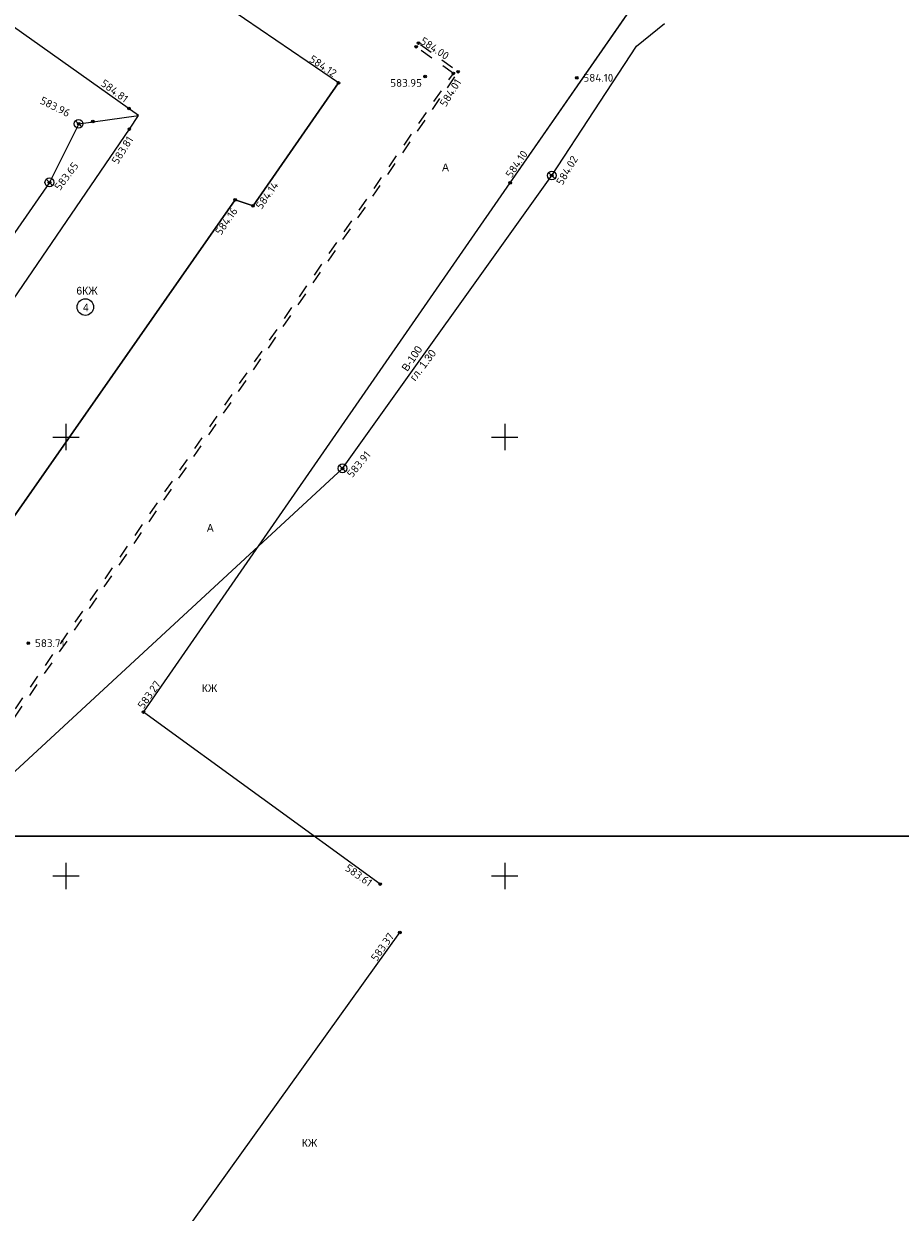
# Model space of a CAD drawing. Header units: metres. Extents: x 548732 to 549770, y 4592490 to 4594056.
# Tile 43 of 61: x 549396 to 549495, y 4593332 to 4593468. Entities that reach past the tile are written whole.
import ezdxf

# ---------------------------------------------------------------- set-up
doc = ezdxf.new("R2010")
doc.units = ezdxf.units.M
doc.header["$PDMODE"] = 32
doc.header["$PDSIZE"] = 0.3
doc.linetypes.add('Д_ТРОТ_ТРУБА', pattern=[3, 1.5, -1.5])
doc.linetypes.add('ДОРОГИ_СТРОЯЩ', pattern=[9, 8, -1])
for name, color, linetype in [('(001) Сетка', 92, 'Continuous'), ('(002) Рамка', 7, 'Continuous'), ('(003) Пункты', 7, 'Continuous'), ('(007) Здания', 7, 'Continuous'), ('(011) Колодцы', 7, 'Continuous'), ('(014) Водопровод', 5, 'ИК_Водопровод -------в--------'), ('(017) Канализация', 32, 'KANALIS_K_1'), ('(025) Дорога', 7, 'Continuous')]:
    doc.layers.add(name, color=color, linetype=linetype)
doc.styles.add('BM-431', font='bm431.ttf')
doc.styles.add('D-431', font='d431.ttf')
doc.styles.add('P-131', font='p131.ttf')
doc.styles.add('S', font='txtwr', dxfattribs={"oblique": 15})
doc.styles.get("Standard").update_dxf_attribs({"font": 'simplex.shx'})
doc.linetypes.add('KANALIS_K', pattern='A,1,["<",Standard,S=1.8,R=0,X=-0.9,Y=-0.9],3,-1,["К",Standard,S=1.8,R=0,X=-0.9,Y=-0.9],-1,10', length=16)
doc.linetypes.add('KANALIS_K_1', pattern='A,1,[">",Standard,S=1.8,R=0,X=-0.9,Y=-0.9],3,-1,["К",Standard,S=1.8,R=0,X=-0.9,Y=-0.9],-1,10', length=16)
doc.linetypes.add('ИК_Водопровод -------в--------', pattern='A,9,-0.6,["В",Standard,S=1.2,R=0,X=0,Y=-0.6],-1.2', length=10.8)

# ---------------------------------------------------------------- blocks, each defined once
blk = doc.blocks.new('I01171')
blk.add_line((-0.722283, 0.697501), (0.702286, -0.69785))
blk.add_circle((0, 0), 1)
at = {"color": 4, "style": 'S', "oblique": 15}
blk.add_attdef('Z', (1.616431, -1.093486), '', height=2, dxfattribs=at)

msp = doc.modelspace()

# ---------------------------------------------------------------- linework, layer by layer
at = {"layer": '(001) Сетка'}
for p, q in [((549400.35, 4593422), (549400.35, 4593419)), ((549450.35, 4593422), (549450.35, 4593419)), ((549398.85, 4593420.5), (549401.85, 4593420.5)), ((549448.85, 4593420.5), (549451.85, 4593420.5)), ((549400.35, 4593372), (549400.35, 4593369)), ((549450.35, 4593372), (549450.35, 4593369)), ((549398.85, 4593370.5), (549401.85, 4593370.5)), ((549448.85, 4593370.5), (549451.85, 4593370.5))]:
    msp.add_line(p, q, dxfattribs=at)
at = {"layer": '(002) Рамка'}
for points in [[(549108.19, 4593715.53), (549698.54, 4593715.53), (549698.54, 4593375.02), (549108.19, 4593375.02)], [(548864.93, 4593375.02), (549632.93, 4593375.02), (549632.93, 4593034.5), (548864.93, 4593034.5)]]:
    msp.add_lwpolyline(points, close=True, dxfattribs=at)
at = {"layer": '(003) Пункты', "color": 7}
for p in [(549440.25, 4593464.96, 583.93), (549440.52, 4593465.38, 584), (549441.27, 4593461.57, 583.95), (549444.5, 4593461.92, 584), (549445.03, 4593462.11, 584.01), (549458.55, 4593461.42, 584.1), (549431.41, 4593460.83, 584.12), (549407.54, 4593457.92, 584.81), (549401.81, 4593456.18, 583.96), (549403.43, 4593456.44, 583.82), (549407.58, 4593455.58, 583.8), (549455.7, 4593450.28, 584.02), (549398.47, 4593449.5, 583.65), (549398.48, 4593449.51, 583.65), (549450.96, 4593449.45, 584.1), (549419.64, 4593447.51, 584.15), (549421.67, 4593446.84, 584.14), (549431.86, 4593416.93, 583.91), (549396.07, 4593397.02, 583.71), (549409.18, 4593389.17, 583.27), (549436.15, 4593369.58, 583.61), (549438.39, 4593364.07, 583.37)]:
    msp.add_point(p, dxfattribs=at)
at = {"layer": '(007) Здания', "color": 3, "linetype": 'ByBlock'}
msp.add_line((549450.96, 4593449.45), (549477.2, 4593487.24), dxfattribs=at)
at = {"layer": '(007) Здания'}
for p, q in [((549431.41, 4593460.83), (549399.58, 4593482.56)), ((549421.67, 4593446.84), (549431.41, 4593460.83)), ((549409.18, 4593389.17), (549450.96, 4593449.45)), ((549391.92, 4593407.87), (549419.64, 4593447.51)), ((549419.64, 4593447.51), (549421.67, 4593446.84)), ((549436.15, 4593369.58), (549409.18, 4593389.17)), ((549410.04, 4593324.54), (549438.39, 4593364.07))]:
    msp.add_line(p, q, dxfattribs=at)
for points in [[(549450.96, 4593449.45), (549477.2, 4593487.24), (549523.46, 4593554.51), (549543.67, 4593582.36)], [(549431.41, 4593460.83), (549421.67, 4593446.84), (549419.64, 4593447.51), (549391.92, 4593407.87), (549389.45, 4593403.94), (549377.8, 4593411.94)]]:
    msp.add_lwpolyline(points, dxfattribs=at)
at = {"layer": '(007) Здания', "flags": 128}
msp.add_lwpolyline([(549377.8, 4593411.94), (549407.58, 4593455.58), (549408.64, 4593457.14), (549384.28, 4593474.4)], dxfattribs=at)
at = {"layer": '(007) Здания'}
msp.add_circle((549402.57, 4593435.3), 0.942, dxfattribs=at)
at = {"layer": '(014) Водопровод'}
for p, q in [((549465.37, 4593465.02), (549468.55, 4593467.62)), ((549455.7, 4593450.28), (549465.37, 4593465.02)), ((549431.86, 4593416.93), (549455.7, 4593450.28)), ((549359.71, 4593350.2), (549431.86, 4593416.93))]:
    msp.add_line(p, q, dxfattribs=at)
at = {"layer": '(017) Канализация', "linetype": 'KANALIS_K'}
for p, q in [((549401.81, 4593456.18), (549408.64, 4593457.14)), ((549401.81, 4593456.18), (549398.47, 4593449.5)), ((549401.81, 4593456.18), (549401.81, 4593456.18)), ((549398.47, 4593449.5), (549385.54, 4593430.88)), ((549398.47, 4593449.5), (549398.47, 4593449.5)), ((549398.47, 4593449.5), (549398.47, 4593449.5))]:
    msp.add_line(p, q, dxfattribs=at)
at = {"layer": '(025) Дорога', "linetype": 'Д_ТРОТ_ТРУБА', "flags": 128}
msp.add_lwpolyline([(549444.5, 4593461.92), (549440.25, 4593464.96), (549440.52, 4593465.38), (549445.03, 4593462.11), (549351.95, 4593326.73), (549351.54, 4593327.05)], close=True, dxfattribs=at)
for p, q in [((549401.44, 4593456.53), (549402.15, 4593455.83)), ((549455.35, 4593450.63), (549456.06, 4593449.93)), ((549398.11, 4593449.86), (549398.82, 4593449.16)), ((549431.5, 4593417.28), (549432.21, 4593416.58))]:
    msp.add_line(p, q)
for centre in [(549401.8, 4593456.18), (549455.71, 4593450.28), (549398.47, 4593449.51), (549431.86, 4593416.93)]:
    msp.add_circle(centre, 0.5)

# ---------------------------------------------------------------- block references
at = {"layer": '(011) Колодцы', "xscale": 0.5, "yscale": 0.5, "zscale": 0.5}
for p in [(549401.8, 4593456.18, -583.82), (549455.71, 4593450.28), (549398.47, 4593449.51, -0.18), (549431.86, 4593416.93)]:
    msp.add_blockref('I01171', p, dxfattribs=at)

# ---------------------------------------------------------------- texts
at = {"layer": '(003) Пункты', "color": 7}
for s, rotation, p in [('584.00', 326.6665, (549440.64, 4593465.38, 584)), ('584.12', 326.2801, (549427.99, 4593463.33, 584.12)), ('584.81', 323.6102, (549404.24, 4593460.59, 584.81)), ('584.01', 57.6679, (549443.63, 4593458.04, 584.01)), ('583.96', 333.4022, (549397.32, 4593458.53, 583.96)), ('583.81', 57.7785, (549406.25, 4593451.49, 583.8)), ('584.10', 55.8467, (549451.11, 4593449.94, 584.1)), ('583.65', 52.9551, (549399.68, 4593448.51, 583.65)), ('584.02', 59.5217, (549456.92, 4593449.11, 584.02)), ('584.14', 54.6935, (549422.63, 4593446.36, 584.14)), ('584.16', 55.3451, (549418.02, 4593443.42, 584.15)), ('583.91', 50.459, (549432.97, 4593415.8, 584.02)), ('583.27', 54.7554, (549409.18, 4593389.45, 583.27)), ('583.61', 324.6505, (549432.07, 4593371.2, 583.61)), ('583.37', 55.0176, (549435.76, 4593360.7, 583.37))]:
    msp.add_text(s, height=0.88, rotation=rotation, dxfattribs=at).set_placement(p)
for s, p in [('583.95', (549437.3, 4593460.39, 583.95)), ('584.10', (549459.31, 4593460.98, 584.1)), ('583.71', (549396.83, 4593396.58, 583.71))]:
    msp.add_text(s, height=0.88, dxfattribs=at).set_placement(p)
at = {"layer": '(007) Здания', "style": 'P-131'}
for s, p in [('6КЖ', (549401.55, 4593436.73)), ('4', (549402.3, 4593434.82)), ('КЖ', (549415.84, 4593391.45)), ('КЖ', (549427.23, 4593339.65))]:
    msp.add_text(s, height=0.88, dxfattribs=at).set_placement(p)
at = {"layer": '(014) Водопровод', "color": 0, "linetype": 'Continuous', "style": 'D-431'}
for s, rotation, p in [('В-100', 56.051, (549439.26, 4593427.9)), ('гл. 1.30', 52.9693, (549440.15, 4593426.8))]:
    msp.add_text(s, height=0.88, rotation=rotation, dxfattribs=at).set_placement(p)
at = {"layer": '(025) Дорога', "linetype": 'ДОРОГИ_СТРОЯЩ', "style": 'BM-431'}
for p in [(549443.21, 4593450.78), (549416.41, 4593409.7)]:
    msp.add_text('A', height=0.875, dxfattribs=at).set_placement(p)

doc.saveas('drawing.dxf')
